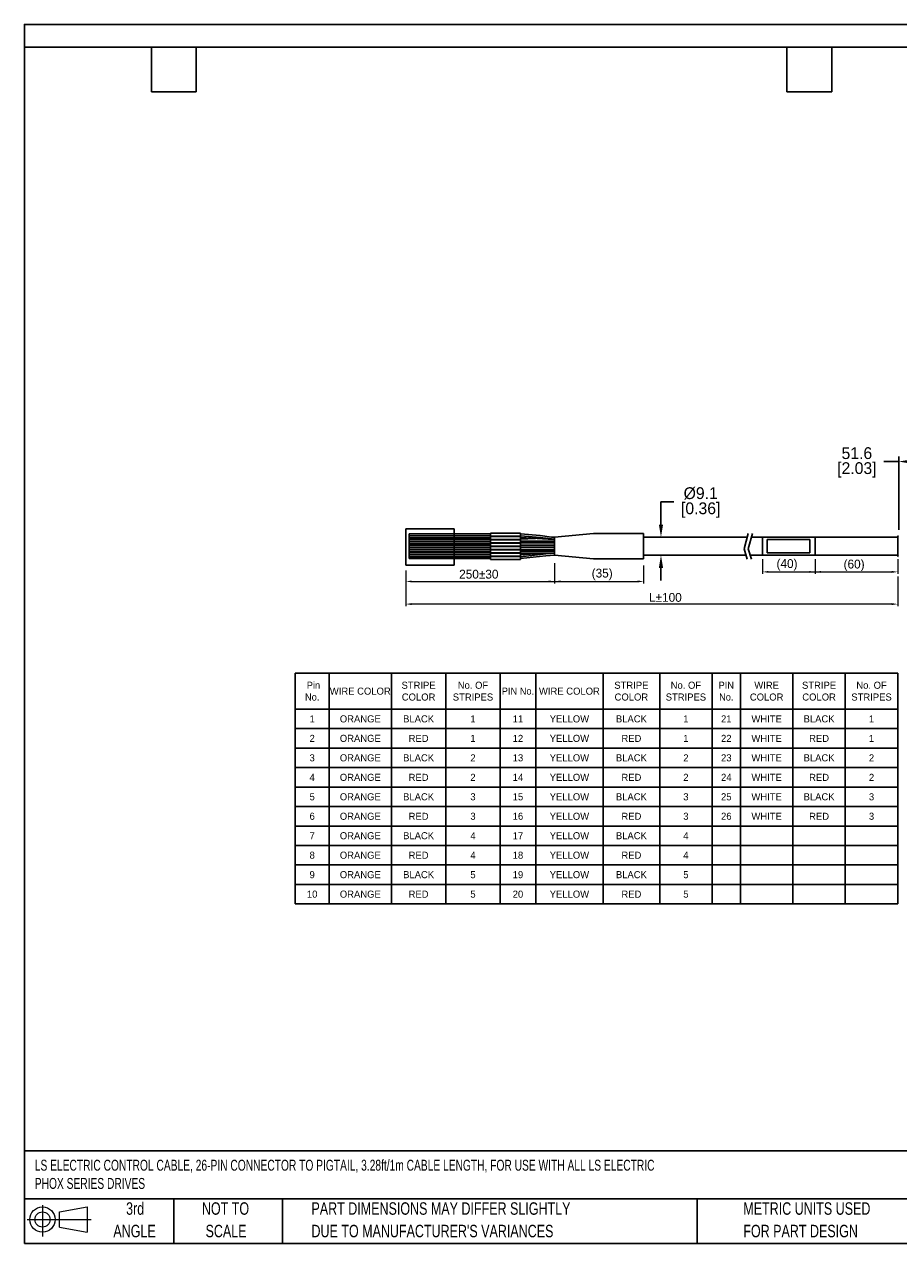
# Model space of a CAD drawing. Header units: inches. Extents: x 0 to 814, y 0 to 621.
# Tile 1 of 30: x 0 to 446, y 0 to 621. Entities that reach past the tile are written whole.
import ezdxf

# ---------------------------------------------------------------- set-up
doc = ezdxf.new("R2010")
doc.units = ezdxf.units.IN
doc.header["$LTSCALE"] = 10
doc.header["$MEASUREMENT"] = 0
doc.layers.add('DIMENSIONS', color=140, linetype='Continuous')
doc.layers.add('TEXT', color=140, linetype='Continuous')
doc.styles.add('SLDTEXTSTYLE0', font='TXT', dxfattribs={"width": 0.75})
doc.dimstyles.get("Standard").update_dxf_attribs({"dimtxt": 6, "dimasz": 6.5, "dimexe": 2.5, "dimexo": 3.5, "dimgap": 1.25, "dimtad": 0, "dimtih": 1, "dimtoh": 1, "dimdec": 1, "dimzin": 0, "dimdsep": 46, "dimtxsty": 'Standard', "dimcen": 0, "dimadec": 0, "dimazin": 0, "dimtfac": 1, "dimtdec": 1, "dimtofl": 0, "dimtmove": 0, "dimatfit": 3, "dimfxl": 0, "dimtolj": 1, "dimtzin": 0, "dimarcsym": 0})

# ---------------------------------------------------------------- blocks, each defined once
blk = doc.blocks.new('Block11')
at = {"color": 7, "linetype": 'Continuous', "lineweight": 18}
for p, q in [((7.77, 15.93), (7.77, 0)), ((16.44, 12.5), (30.53, 15.1)), ((16.44, 4.79), (16.44, 12.5)), ((30.53, 15.1), (30.53, 2.19)), ((0, 8.65), (32.62, 8.65)), ((16.44, 4.79), (30.53, 2.19))]:
    blk.add_line(p, q, dxfattribs=at)
for radius in [6.45, 3.86]:
    blk.add_circle((7.77, 8.65), radius, dxfattribs=at)
blk = doc.blocks.new('Block12')
at = {"color": 7, "linetype": 'Continuous'}
blk.add_blockref('Block11', (0, 0), dxfattribs=at)
blk = doc.blocks.new('SW_NOTE_0_3')
at = {"layer": 'TEXT', "color": 0, "char_height": 6.35, "attachment_point": 1, "style": 'SLDTEXTSTYLE0'}
for s, insert in [('PART DIMENSIONS MAY DIFFER SLIGHTLY', (0, 8.19)), ("DUE TO MANUFACTURER'S VARIANCES", (0, -3.28))]:
    blk.add_mtext(s, dxfattribs=dict(at, insert=insert))
blk = doc.blocks.new('SW_NOTE_0_4')
at = {"layer": 'TEXT', "color": 0, "char_height": 6.35, "attachment_point": 2, "style": 'SLDTEXTSTYLE0'}
for s, insert in [('NOT TO', (15.78, 8.19)), ('SCALE', (16.06, -3.28))]:
    blk.add_mtext(s, dxfattribs=dict(at, insert=insert))
blk = doc.blocks.new('SW_NOTE_0_5')
at = {"layer": 'TEXT', "color": 0, "char_height": 6.35, "attachment_point": 2, "style": 'SLDTEXTSTYLE0'}
for s, insert in [('3rd', (6.95, 8.19)), ('ANGLE', (6.65, -3.28))]:
    blk.add_mtext(s, dxfattribs=dict(at, insert=insert))
blk = doc.blocks.new('SW_NOTE_0_6')
at = {"layer": 'TEXT', "color": 0, "char_height": 6.35, "attachment_point": 1, "style": 'SLDTEXTSTYLE0'}
for s, insert in [('METRIC UNITS USED', (0, 8.19)), ('FOR PART DESIGN', (0, -3.28))]:
    blk.add_mtext(s, dxfattribs=dict(at, insert=insert))
blk = doc.blocks.new('*T33')
at = {"layer": 'TEXT', "color": 0, "linetype": 'ByBlock', "lineweight": -2}
for p, q in [((0, 0), (307.09, 0)), ((0, 0), (0, -117.55)), ((17.34, 0), (17.34, -117.55)), ((49.04, 0), (49.04, -117.55)), ((76.76, 0), (76.76, -117.55)), ((104.48, 0), (104.48, -117.55)), ((122.6, 0), (122.6, -117.55)), ((156.92, 0), (156.92, -117.55)), ((185.77, 0), (185.77, -117.55)), ((212.49, 0), (212.49, -117.55)), ((226.92, 0), (226.92, -117.55)), ((253.64, 0), (253.64, -117.55)), ((280.36, 0), (280.36, -117.55)), ((307.09, 0), (307.09, -117.55)), ((0, -18.34), (307.09, -18.34)), ((0, -28.26), (307.09, -28.26)), ((0, -38.18), (307.09, -38.18)), ((0, -48.11), (307.09, -48.11)), ((0, -58.03), (307.09, -58.03)), ((0, -67.95), (307.09, -67.95)), ((0, -77.87), (307.09, -77.87)), ((0, -87.79), (307.09, -87.79)), ((0, -97.71), (307.09, -97.71)), ((0, -107.63), (307.09, -107.63)), ((0, -117.55), (307.09, -117.55))]:
    blk.add_line(p, q, dxfattribs=at)
at = {"layer": 'TEXT', "color": 0, "lineweight": -3, "char_height": 3.6, "attachment_point": 5}
for s, insert, width in [('{\\fGulim|b0|i0|c0|p50; Pin No.}', (8.67, -9.17), 14.9436), ('STRIPE COLOR', (62.9, -9.17), 25.3181), ('No. OF STRIPES', (90.62, -9.17), 25.3181), ('{\\fGulim|b0|i0|c0|p0;PIN No.}', (113.54, -9.17), 15.7224), ('STRIPE COLOR', (171.34, -9.17), 26.4462), ('No. OF STRIPES', (199.13, -9.17), 24.3205), ('{\\fGulim|b0|i0|c0|p0;PIN No.}', (219.71, -9.17), 12.0374), ('WIRE COLOR', (240.28, -9.17), 24.3205), ('STRIPE COLOR', (267, -9.17), 24.3205), ('No. OF STRIPES', (293.73, -9.17), 24.3205), ('WIRE COLOR', (33.19, -9.17), 29.2955), ('WIRE COLOR', (139.76, -9.17), 31.9221), ('1', (8.67, -23.3), 14.9436), ('ORANGE', (33.19, -23.3), 29.2955), ('BLACK', (62.9, -23.3), 25.3181), ('1', (90.62, -23.3), 25.3181), ('11', (113.54, -23.3), 15.7224), ('YELLOW', (139.76, -23.3), 31.9221), ('BLACK', (171.34, -23.3), 26.4462), ('1', (199.13, -23.3), 24.3205), ('21', (219.71, -23.3), 12.0374), ('WHITE', (240.28, -23.3), 24.3205), ('BLACK', (267, -23.3), 24.3205), ('1', (293.73, -23.3), 24.3205), ('2', (8.67, -33.22), 14.9436), ('ORANGE', (33.19, -33.22), 29.2955), ('RED', (62.9, -33.22), 25.3181), ('1', (90.62, -33.22), 25.3181), ('12', (113.54, -33.22), 15.7224), ('YELLOW', (139.76, -33.22), 31.9221), ('RED', (171.34, -33.22), 26.4462), ('1', (199.13, -33.22), 24.3205), ('22', (219.71, -33.22), 12.0374), ('WHITE', (240.28, -33.22), 24.3205), ('RED', (267, -33.22), 24.3205), ('1', (293.73, -33.22), 24.3205), ('3', (8.67, -43.14), 14.9436), ('ORANGE', (33.19, -43.14), 29.2955), ('BLACK', (62.9, -43.14), 25.3181), ('2', (90.62, -43.14), 25.3181), ('13', (113.54, -43.14), 15.7224), ('YELLOW', (139.76, -43.14), 31.9221), ('BLACK', (171.34, -43.14), 26.4462), ('2', (199.13, -43.14), 24.3205), ('23', (219.71, -43.14), 12.0374), ('WHITE', (240.28, -43.14), 24.3205), ('BLACK', (267, -43.14), 24.3205), ('2', (293.73, -43.14), 24.3205), ('4', (8.67, -53.07), 14.9436), ('ORANGE', (33.19, -53.07), 29.2955), ('RED', (62.9, -53.07), 25.3181), ('2', (90.62, -53.07), 25.3181), ('14', (113.54, -53.07), 15.7224), ('YELLOW', (139.76, -53.07), 31.9221), ('RED', (171.34, -53.07), 26.4462), ('2', (199.13, -53.07), 24.3205), ('24', (219.71, -53.07), 12.0374), ('WHITE', (240.28, -53.07), 24.3205), ('RED', (267, -53.07), 24.3205), ('2', (293.73, -53.07), 24.3205), ('5', (8.67, -62.99), 14.9436), ('ORANGE', (33.19, -62.99), 29.2955), ('BLACK', (62.9, -62.99), 25.3181), ('3', (90.62, -62.99), 25.3181), ('15', (113.54, -62.99), 15.7224), ('YELLOW', (139.76, -62.99), 31.9221), ('BLACK', (171.34, -62.99), 26.4462), ('3', (199.13, -62.99), 24.3205), ('25', (219.71, -62.99), 12.0374), ('WHITE', (240.28, -62.99), 24.3205), ('BLACK', (267, -62.99), 24.3205), ('3', (293.73, -62.99), 24.3205), ('6', (8.67, -72.91), 14.9436), ('ORANGE', (33.19, -72.91), 29.2955), ('RED', (62.9, -72.91), 25.3181), ('3', (90.62, -72.91), 25.3181), ('16', (113.54, -72.91), 15.7224), ('YELLOW', (139.76, -72.91), 31.9221), ('RED', (171.34, -72.91), 26.4462), ('3', (199.13, -72.91), 24.3205), ('26', (219.71, -72.91), 12.0374), ('WHITE', (240.28, -72.91), 24.3205), ('RED', (267, -72.91), 24.3205), ('3', (293.73, -72.91), 24.3205), ('7', (8.67, -82.83), 14.9436), ('ORANGE', (33.19, -82.83), 29.2955), ('BLACK', (62.9, -82.83), 25.3181), ('4', (90.62, -82.83), 25.3181), ('17', (113.54, -82.83), 15.7224), ('YELLOW', (139.76, -82.83), 31.9221), ('BLACK', (171.34, -82.83), 26.4462), ('4', (199.13, -82.83), 24.3205), ('8', (8.67, -92.75), 14.9436), ('ORANGE', (33.19, -92.75), 29.2955), ('RED', (62.9, -92.75), 25.3181), ('4', (90.62, -92.75), 25.3181), ('18', (113.54, -92.75), 15.7224), ('YELLOW', (139.76, -92.75), 31.9221), ('RED', (171.34, -92.75), 26.4462), ('4', (199.13, -92.75), 24.3205), ('9', (8.67, -102.67), 14.9436), ('ORANGE', (33.19, -102.67), 29.2955), ('BLACK', (62.9, -102.67), 25.3181), ('5', (90.62, -102.67), 25.3181), ('19', (113.54, -102.67), 15.7224), ('YELLOW', (139.76, -102.67), 31.9221), ('BLACK', (171.34, -102.67), 26.4462), ('5', (199.13, -102.67), 24.3205), ('10', (8.67, -112.59), 14.9436), ('ORANGE', (33.19, -112.59), 29.2955), ('RED', (62.9, -112.59), 25.3181), ('5', (90.62, -112.59), 25.3181), ('20', (113.54, -112.59), 15.7224), ('YELLOW', (139.76, -112.59), 31.9221), ('RED', (171.34, -112.59), 26.4462), ('5', (199.13, -112.59), 24.3205)]:
    blk.add_mtext(s, dxfattribs=dict(at, insert=insert, width=width))
blk = doc.blocks.new('*D35')
at = {"color": 0, "lineweight": -2}
for p, q in [((330.92, 377.97), (324.42, 377.97)), ((324.42, 377.97), (324.42, 372.86)), ((324.42, 366.36), (324.42, 372.86)), ((319.1, 359.86), (326.92, 359.86)), ((319.1, 350.79), (326.92, 350.79)), ((324.42, 344.29), (324.42, 337.79))]:
    blk.add_line(p, q, dxfattribs=at)
at = {"color": 0}
for points in [[(323.34, 366.36), (325.5, 366.36), (324.42, 359.86)], [(323.34, 344.29), (325.5, 344.29), (324.42, 350.79)]]:
    blk.add_solid(points, dxfattribs=at)
at = {"layer": 'DEFPOINTS', "color": 0}
for p in [(315.6, 359.86), (315.6, 350.79), (324.42, 350.79)]:
    blk.add_point(p, dxfattribs=at)
at = {"color": 0, "lineweight": 15, "char_height": 6, "attachment_point": 5}
for s, insert in [('\\A1;%%C9.1', (344.67, 382.22)), ('\\A1;[0.36]', (344.67, 373.72))]:
    blk.add_mtext(s, dxfattribs=dict(at, insert=insert))
blk = doc.blocks.new('*D37')
at = {"color": 0, "lineweight": -2}
for p, q in [((445.58, 398.44), (438.01, 398.44)), ((445.58, 363.59), (445.58, 400.94)), ((490.7, 398.44), (452.08, 398.44)), ((497.2, 371.44), (497.2, 400.94))]:
    blk.add_line(p, q, dxfattribs=at)
at = {"color": 0}
for points in [[(452.08, 399.53), (452.08, 397.36), (445.58, 398.44)], [(490.7, 399.53), (490.7, 397.36), (497.2, 398.44)]]:
    blk.add_solid(points, dxfattribs=at)
at = {"layer": 'DEFPOINTS', "color": 0}
for p in [(445.58, 398.44), (497.2, 367.94), (445.58, 360.09)]:
    blk.add_point(p, dxfattribs=at)
at = {"color": 0, "lineweight": 15, "char_height": 6, "attachment_point": 5}
for s, insert in [('\\A1;51.6', (424.26, 402.69)), ('\\A1;[2.03]', (424.26, 394.19))]:
    blk.add_mtext(s, dxfattribs=dict(at, insert=insert))

msp = doc.modelspace()

# ---------------------------------------------------------------- linework, layer by layer
for p, q in [((194.38, 364.22), (194.38, 345.57)), ((194.38, 364.22), (218.97, 364.22)), ((196.1, 348.97), (196.1, 361.59)), ((237.53, 361.59), (196.1, 361.54)), ((237.53, 360.62), (196.1, 360.62)), ((218.97, 345.57), (218.97, 364.22)), ((237.53, 361.92), (252.87, 361.92)), ((237.53, 360.4), (237.53, 361.92)), ((237.53, 360.4), (252.87, 360.4)), ((252.87, 360.4), (252.87, 361.92)), ((262.92, 360.77), (252.87, 361.59)), ((262.92, 359.8), (252.87, 360.61)), ((262.92, 360.77), (268.69, 359.97)), ((289.97, 361.79), (270.23, 359.86)), ((289.97, 361.79), (315.6, 361.79)), ((315.6, 361.79), (315.6, 348.87)), ((368.89, 361.87), (366.76, 353.92)), ((371.07, 361.87), (368.94, 353.92)), ((237.53, 359.65), (196.1, 359.65)), ((237.53, 358.68), (196.1, 358.68)), ((237.53, 357.71), (196.1, 357.71)), ((237.53, 356.74), (196.1, 356.74)), ((237.53, 355.77), (196.1, 355.77)), ((237.53, 354.79), (196.1, 354.79)), ((237.53, 360.23), (252.87, 360.23)), ((237.53, 358.71), (237.53, 360.23)), ((237.53, 358.71), (252.87, 358.71)), ((237.53, 358.54), (252.87, 358.54)), ((237.53, 357.02), (237.53, 358.54)), ((237.53, 357.02), (252.87, 357.02)), ((237.53, 356.84), (252.87, 356.84)), ((237.53, 355.33), (237.53, 356.84)), ((237.53, 355.33), (252.87, 355.33)), ((237.53, 355.15), (252.87, 355.15)), ((237.53, 353.63), (237.53, 355.15)), ((252.87, 358.71), (252.87, 360.23)), ((252.87, 359.71), (266.89, 358.89)), ((252.87, 358.98), (260.46, 359.27)), ((252.87, 357.02), (252.87, 358.54)), ((270.23, 357.93), (252.87, 357.93)), ((265.8, 356.97), (252.87, 357.02)), ((252.87, 355.33), (252.87, 356.84)), ((270.23, 355.81), (252.87, 355.81)), ((252.87, 353.63), (252.87, 355.15)), ((270.23, 354.85), (252.87, 354.85)), ((262.92, 359.8), (268.69, 359.01)), ((270.23, 356.97), (265.8, 356.97)), ((266.89, 358.89), (270.23, 358.71)), ((270.23, 359.86), (268.69, 359.97)), ((270.23, 358.89), (268.69, 359.01)), ((270.23, 359.86), (270.23, 350.79)), ((315.6, 359.86), (368.35, 359.86)), ((370.54, 359.86), (445.07, 359.86)), ((376.22, 359.86), (376.22, 350.79)), ((378.61, 351.88), (378.61, 358.77)), ((378.61, 358.77), (400.37, 358.77)), ((400.37, 358.77), (400.37, 351.88)), ((403.03, 359.86), (403.03, 350.79)), ((445.07, 350.56), (445.07, 360.09)), ((237.53, 353.82), (196.1, 353.82)), ((237.53, 352.85), (196.1, 352.85)), ((237.53, 351.88), (196.1, 351.88)), ((237.53, 350.91), (196.1, 350.91)), ((237.53, 349.94), (196.1, 349.94)), ((237.53, 348.97), (196.1, 348.97)), ((237.53, 353.63), (252.87, 353.63)), ((237.53, 353.46), (252.87, 353.46)), ((237.53, 351.94), (237.53, 353.46)), ((237.53, 351.94), (252.87, 351.94)), ((237.53, 351.77), (252.87, 351.77)), ((237.53, 350.25), (237.53, 351.77)), ((237.53, 350.25), (252.87, 350.25)), ((237.53, 350.08), (252.87, 350.08)), ((237.53, 348.56), (237.53, 350.08)), ((237.53, 348.56), (252.87, 348.56)), ((270.23, 353.69), (252.87, 353.69)), ((252.87, 351.94), (252.87, 353.46)), ((270.23, 352.72), (252.87, 352.72)), ((252.87, 350.25), (252.87, 351.77)), ((252.87, 350.92), (265.8, 351.76)), ((270.23, 351.76), (252.87, 351.76)), ((265.8, 351.39), (252.87, 349.97)), ((265.78, 350.46), (252.87, 349.06)), ((252.87, 348.56), (252.87, 350.08)), ((270.23, 351.76), (265.8, 351.39)), ((270.23, 350.79), (265.8, 350.46)), ((289.97, 348.87), (270.23, 350.79)), ((289.97, 348.87), (315.6, 348.87)), ((315.6, 350.79), (367.72, 350.79)), ((366.76, 353.92), (368.34, 348.78)), ((368.94, 353.92), (370.52, 348.78)), ((369.9, 350.79), (445.07, 350.79)), ((400.37, 351.88), (378.61, 351.88)), ((194.38, 345.57), (218.97, 345.57))]:
    msp.add_line(p, q)
at = {"lineweight": 15}
for p, q in [((376.22, 348.63), (376.22, 341.22)), ((403.03, 348.63), (403.03, 341.22)), ((445.07, 348.63), (445.07, 341.22)), ((194.41, 342.91), (194.41, 336.36)), ((194.41, 342.91), (194.41, 324.82)), ((270.23, 346.68), (270.23, 336.36)), ((270.23, 346.68), (270.23, 336.36)), ((315.6, 345.54), (315.6, 336.36)), ((379.22, 342.22), (403.03, 342.22)), ((403.03, 342.22), (442.07, 342.22)), ((197.41, 337.36), (270.23, 337.36)), ((270.23, 337.36), (312.6, 337.36)), ((445.07, 339.9), (445.07, 324.82)), ((442.07, 325.82), (197.41, 325.82))]:
    msp.add_line(p, q, dxfattribs=at)
for centre, start, end in [((445.58, 360.09), 94.98772, 180), ((445.58, 350.56), 180, 265.01228)]:
    msp.add_arc(centre, 0.508, start, end)
for points in [[(379.22, 342.72), (379.22, 341.72), (376.22, 342.22)], [(400.03, 342.72), (400.03, 341.72), (403.03, 342.22)], [(406.03, 342.72), (406.03, 341.72), (403.03, 342.22)], [(442.07, 342.72), (442.07, 341.72), (445.07, 342.22)], [(197.41, 337.86), (197.41, 336.86), (194.41, 337.36)], [(267.23, 337.86), (267.23, 336.86), (270.23, 337.36)], [(273.23, 337.86), (273.23, 336.86), (270.23, 337.36)], [(312.6, 337.86), (312.6, 336.86), (315.6, 337.36)], [(197.41, 326.32), (197.41, 325.32), (194.41, 325.82)], [(442.07, 326.32), (442.07, 325.32), (445.07, 325.82)]]:
    msp.add_solid(points)
at = {"layer": 'DEFPOINTS'}
msp.add_lwpolyline([(0, 0), (813.96, 0), (813.96, 621.17), (0, 621.17)], close=True, dxfattribs=at)
at = {"layer": 'TEXT'}
for p, q in [((0, 609.6), (800.1, 609.6)), ((0, 609.6), (0, 0)), ((64.77, 586.74), (64.77, 609.6)), ((87.63, 586.74), (87.63, 609.6)), ((388.62, 586.74), (388.62, 609.6)), ((411.48, 586.74), (411.48, 609.6)), ((64.77, 586.74), (87.63, 586.74)), ((388.62, 586.74), (411.48, 586.74)), ((800.1, 47.33), (0, 47.33)), ((800.1, 22.86), (0, 22.86)), ((76.2, 22.86), (76.2, 0)), ((131.58, 22.86), (131.58, 0)), ((342.89, 22.86), (342.89, 0)), ((0, 0), (800.1, 0))]:
    msp.add_line(p, q, dxfattribs=at)

# ---------------------------------------------------------------- block references
msp.add_blockref('*T33', (138, 290.62))
for name, p in [('Block12', (1.46, 3.61)), ('SW_NOTE_0_5', (49.49, 12.86)), ('SW_NOTE_0_4', (86.72, 12.86)), ('SW_NOTE_0_3', (146.31, 12.86)), ('SW_NOTE_0_6', (366.39, 12.86))]:
    msp.add_blockref(name, p, dxfattribs=at)

# ---------------------------------------------------------------- texts
at = {"layer": 'DIMENSIONS', "char_height": 3.5}
for insert, attachment_point in [((98.61, 112.42), 6), ((130.2, 112.22), 4)]:
    msp.add_mtext('\\A1;', dxfattribs=dict(at, insert=insert, attachment_point=attachment_point))
at = {"layer": 'TEXT', "char_height": 4.5, "attachment_point": 1}
for s, insert in [('(40)', (383.31, 348.71)), ('(60)', (417.5, 348.46)), ('250%%P30', (221.57, 343.33)), ('(35)', (289.11, 343.86)), ('L%%P100', (318.33, 331.49))]:
    msp.add_mtext_dynamic_manual_height_columns(s, width=11.7917, gutter_width=42.33, heights=[0], dxfattribs=dict(at, insert=insert))
at = {"layer": 'TEXT', "insert": (5.31, 42.73), "char_height": 5.57052, "attachment_point": 1, "style": 'SLDTEXTSTYLE0'}
msp.add_mtext('{\\W0.7;LS ELECTRIC CONTROL CABLE, 26-PIN CONNECTOR TO PIGTAIL, 3.28ft/1m CABLE LENGTH, FOR USE WITH ALL LS ELECTRIC \\PPHOX SERIES DRIVES}', dxfattribs=at)

# ---------------------------------------------------------------- dimensions: what is measured, and where the dimension line sits
at = {"lineweight": 15}
dim = msp.add_linear_dim(base=(445.58, 398.44), p1=(497.2, 367.94), p2=(445.58, 360.09), dimstyle='Standard', override={"dimpost": '\\X'}, dxfattribs=at)
dim.commit()
dim.dimension.update_dxf_attribs({"geometry": '*D37', "text_midpoint": (424.26, 398.44), "dimtype": 160})
dim = msp.add_linear_dim(base=(324.42, 350.79), p1=(315.6, 359.86), p2=(315.6, 350.79), angle=90, text='%%C<>', dimstyle='Standard', override={"dimpost": '\\X', "dimtmove": 1}, dxfattribs=at)
dim.commit()
dim.dimension.update_dxf_attribs({"geometry": '*D35', "text_midpoint": (331.07, 377.97), "dimtype": 160})

doc.saveas('drawing.dxf')
